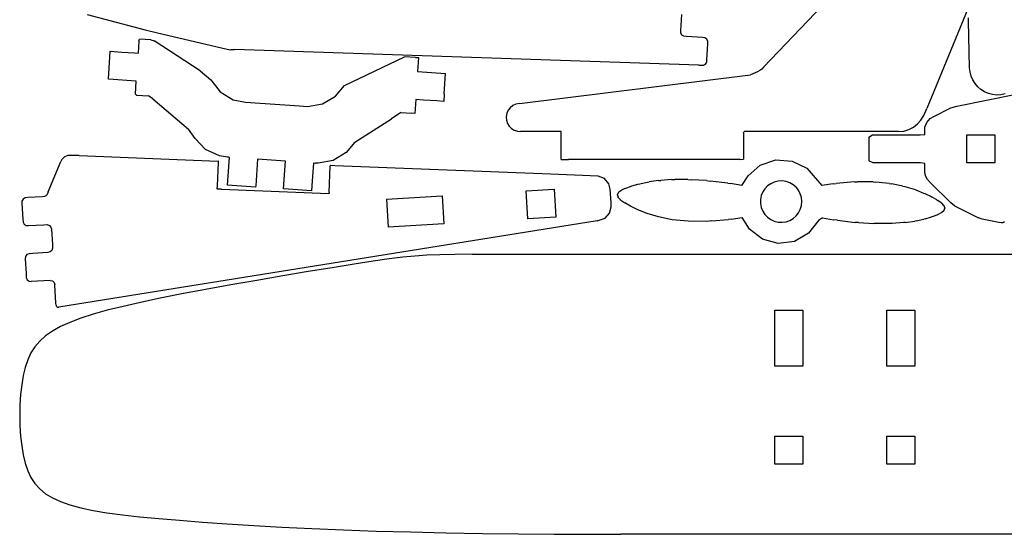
# Model space of a CAD drawing. Extents: x -288 to 288, y -288 to 288.
# Tile 1 of 6: x -287 to 29, y -288 to -123. Entities that reach past the tile are written whole.
import ezdxf

# ---------------------------------------------------------------- set-up
doc = ezdxf.new("R2010")
doc.units = 0
doc.header["$MEASUREMENT"] = 0
doc.layers.get('0').update_dxf_attribs({"linetype": 'CONTINUOUS'})

msp = doc.modelspace()

# ---------------------------------------------------------------- linework, layer by layer
for p, q in [((-48.32, -137.97), (-7.48, -95.15)), ((22.8, -105.95), (4.09, -151.16)), ((-265.63, -121.02), (-247.08, -125.97)), ((-74.93, -126.12), (-74.61, -121.05)), ((17.52, -123.08), (17.55, -122.05)), ((17.9, -138.11), (17.52, -123.08)), ((-247.08, -125.97), (-243.05, -126.93)), ((-74.91, -126.92), (-74.93, -126.12)), ((-249.02, -129.55), (-249.28, -133.41)), ((-249.02, -129.55), (-248.86, -128.94)), ((-245.16, -129.18), (-248.86, -128.94)), ((-245.16, -129.18), (-244.1, -129.48)), ((-229.33, -139.11), (-244.1, -129.48)), ((-243.05, -126.93), (-220.68, -132.13)), ((-74.56, -127.6), (-74.91, -126.92)), ((-73.92, -128.01), (-74.56, -127.6)), ((-73.06, -128.11), (-73.92, -128.01)), ((-67.98, -128.43), (-73.06, -128.11)), ((-67.16, -128.54), (-67.98, -128.43)), ((-66.53, -128.97), (-67.16, -128.54)), ((-66.19, -129.65), (-66.53, -128.97)), ((-66.18, -130.47), (-66.19, -129.65)), ((-258.85, -141.81), (-258.26, -132.82)), ((-258.26, -132.82), (-254.49, -133.07)), ((-220.68, -132.13), (-219.58, -132.36)), ((-219.58, -132.36), (-219.35, -132.26)), ((-219.35, -132.26), (-218.36, -132.29)), ((-69.09, -137.32), (-218.36, -132.29)), ((-66.5, -135.47), (-66.18, -130.47)), ((-254.49, -133.07), (-250.42, -133.34)), ((-250.42, -133.34), (-249.28, -133.41)), ((-183.01, -143.8), (-163.66, -134.57)), ((-160.21, -134.79), (-163.66, -134.57)), ((-160.21, -134.79), (-159.18, -134.87)), ((-159.18, -134.87), (-159.48, -139.35)), ((-66.6, -136.32), (-66.5, -135.47)), ((-229.33, -139.11), (-225.95, -142.05)), ((-69.09, -137.32), (-67.65, -137.31)), ((-67.65, -137.31), (-67, -136.95)), ((-67, -136.95), (-66.6, -136.32)), ((-49.56, -139.01), (-50.25, -139.44)), ((-48.92, -138.52), (-49.56, -139.01)), ((-48.32, -137.97), (-48.92, -138.52)), ((18.04, -139.47), (17.9, -138.11)), ((-249.87, -142.4), (-258.85, -141.81)), ((-225.95, -142.05), (-222.92, -145.89)), ((-159.48, -139.35), (-150.5, -139.94)), ((-150.93, -146.52), (-150.5, -139.94)), ((-126.75, -149.61), (-52.5, -140.34)), ((-51.72, -140.11), (-52.5, -140.34)), ((-50.97, -139.8), (-51.72, -140.11)), ((-50.25, -139.44), (-50.97, -139.8)), ((18.38, -140.79), (18.04, -139.47)), ((18.91, -142.03), (18.38, -140.79)), ((19.62, -143.18), (18.91, -142.03)), ((-250.15, -146.63), (-249.87, -142.4)), ((-185.88, -147.2), (-183.01, -143.8)), ((20.5, -144.21), (19.62, -143.18)), ((21.53, -145.11), (20.5, -144.21)), ((22.7, -145.84), (21.53, -145.11)), ((-249.77, -146.92), (-250.15, -146.63)), ((-249.77, -146.92), (-245.97, -147.17)), ((-244.58, -148.11), (-245.97, -147.17)), ((-244.58, -148.11), (-233.12, -157.81)), ((-222.92, -145.89), (-218.75, -148.39)), ((-218.75, -148.39), (-214.78, -149.23)), ((-190.05, -149.68), (-185.88, -147.2)), ((-160.07, -148.34), (-160.37, -152.81)), ((-157.55, -148.5), (-160.07, -148.34)), ((-153.26, -148.78), (-157.55, -148.5)), ((-150.93, -146.52), (-151.1, -148.93)), ((13.73, -150.47), (32.8, -146.65)), ((23.95, -146.39), (22.7, -145.84)), ((25.26, -146.73), (23.95, -146.39)), ((26.6, -146.88), (25.26, -146.73)), ((27.95, -146.82), (26.6, -146.88)), ((29.29, -146.55), (27.95, -146.82)), ((-214.78, -149.23), (-197.49, -150.37)), ((-197.49, -150.37), (-194.89, -150.52)), ((-194.89, -150.52), (-190.05, -149.68)), ((-151.1, -148.93), (-153.26, -148.78)), ((-130.39, -151.79), (-130.83, -152.76)), ((-129.73, -150.95), (-130.39, -151.79)), ((-128.9, -150.29), (-129.73, -150.95)), ((-127.91, -149.84), (-128.9, -150.29)), ((-126.75, -149.61), (-127.91, -149.84)), ((3.13, -153.46), (4.09, -151.16)), ((6.35, -153.78), (11.87, -151.02)), ((11.87, -151.02), (13.73, -150.47)), ((-179.69, -162.03), (-167.92, -154.49)), ((-164.84, -152.53), (-167.92, -154.49)), ((-164.84, -152.53), (-161.34, -152.76)), ((-160.37, -152.81), (-161.34, -152.76)), ((-130.83, -152.76), (-131.03, -153.84)), ((-131.03, -153.84), (-130.96, -154.96)), ((-130.96, -154.96), (-130.63, -156)), ((1.14, -156.19), (2.25, -154.93)), ((2.25, -154.93), (3.13, -153.46)), ((4.11, -155.7), (5.18, -154.47)), ((5.18, -154.47), (6.35, -153.78)), ((-230.96, -160.84), (-233.12, -157.81)), ((-130.63, -156), (-130.07, -156.91)), ((-130.07, -156.91), (-129.32, -157.66)), ((-129.32, -157.66), (-128.41, -158.22)), ((-3.3, -158.46), (-1.68, -157.98)), ((-1.68, -157.98), (-0.19, -157.22)), ((-0.19, -157.22), (1.14, -156.19)), ((3.48, -158.15), (3.54, -157.24)), ((3.48, -159.61), (3.48, -158.15)), ((3.54, -157.24), (4.11, -155.7)), ((-227.59, -164.36), (-230.96, -160.84)), ((-128.41, -158.22), (-127.37, -158.54)), ((-127.37, -158.54), (-126.47, -158.62)), ((-113.32, -158.62), (-126.47, -158.62)), ((-113.32, -167.58), (-113.32, -158.62)), ((-54.82, -158.98), (-54.58, -158.62)), ((-54.82, -158.98), (-54.82, -167.46)), ((-5.01, -158.62), (-54.58, -158.62)), ((-14.52, -160.44), (-13.31, -159.72)), ((-14.52, -160.44), (-14.52, -168.08)), ((-13.31, -159.72), (1.98, -159.72)), ((-5.01, -158.62), (-3.3, -158.46)), ((1.98, -159.72), (3.48, -159.61)), ((16.98, -168.72), (16.98, -159.72)), ((16.98, -159.72), (25.98, -159.72)), ((25.98, -159.72), (25.98, -168.72)), ((-223.19, -166.45), (-227.59, -164.36)), ((-179.69, -162.03), (-182.47, -165.37)), ((-273.77, -167.57), (-274.14, -168.29)), ((-272.93, -166.74), (-273.77, -167.57)), ((-271.83, -166.29), (-272.93, -166.74)), ((-268.24, -166.36), (-271.83, -166.29)), ((-268.24, -166.36), (-223.55, -168.13)), ((-220.54, -166.89), (-223.19, -166.45)), ((-220.27, -166.9), (-220.54, -166.89)), ((-220.52, -175.89), (-219.93, -166.93)), ((-219.93, -166.93), (-220.27, -166.9)), ((-210.94, -167.52), (-211.51, -176.11)), ((-201.96, -168.11), (-210.94, -167.52)), ((-182.47, -165.37), (-186.61, -167.89)), ((-113.32, -167.58), (-110.99, -167.62)), ((-55.88, -167.62), (-110.99, -167.62)), ((-55.88, -167.62), (-54.82, -167.46)), ((-278.16, -177.95), (-274.14, -168.29)), ((-223.81, -176.06), (-223.51, -168.62)), ((-223.52, -168.14), (-223.55, -168.13)), ((-223.5, -168.18), (-223.52, -168.14)), ((-223.51, -168.62), (-223.5, -168.18)), ((-202.55, -177.05), (-201.96, -168.11)), ((-193.08, -170.23), (-193.36, -174.42)), ((-192.98, -168.71), (-193.08, -170.23)), ((-192.98, -168.71), (-192.45, -168.74)), ((-191.44, -168.78), (-192.45, -168.74)), ((-186.61, -167.89), (-191.44, -168.78)), ((-187.92, -178.24), (-187.58, -169.6)), ((-187.56, -169.57), (-187.58, -169.6)), ((-187.53, -169.55), (-187.56, -169.57)), ((-186.11, -169.6), (-187.53, -169.55)), ((-116.67, -172.33), (-186.11, -169.6)), ((-53.32, -172.81), (-49.38, -169.41)), ((-49.38, -169.41), (-44.42, -167.74)), ((-44.42, -167.74), (-39.09, -168.11)), ((-39.09, -168.11), (-34.43, -170.43)), ((-34.43, -170.43), (-30.99, -174.38)), ((-13.14, -168.72), (-14.52, -168.08)), ((2.15, -168.72), (-13.14, -168.72)), ((3.48, -168.91), (2.15, -168.72)), ((3.48, -171.15), (3.48, -168.91)), ((25.98, -168.72), (16.98, -168.72)), ((-101.46, -172.95), (-116.67, -172.33)), ((-99.45, -173.76), (-101.46, -172.95)), ((-98.07, -175.38), (-99.45, -173.76)), ((-55.3, -175.99), (-53.32, -172.81)), ((3.51, -171.93), (3.48, -171.15)), ((3.81, -173.06), (3.51, -171.93)), ((4.39, -174.07), (3.81, -173.06)), ((-223.85, -177.06), (-223.81, -176.06)), ((-223.83, -177.09), (-223.85, -177.06)), ((-223.8, -177.12), (-223.83, -177.09)), ((-222.5, -177.17), (-223.8, -177.12)), ((-222.5, -177.17), (-187.99, -178.53)), ((-211.54, -176.49), (-220.52, -175.89)), ((-211.51, -176.11), (-211.54, -176.49)), ((-193.57, -177.67), (-202.55, -177.05)), ((-193.36, -174.42), (-193.57, -177.67)), ((-124.61, -177.69), (-115.62, -177.15)), ((-115.62, -177.15), (-115.08, -186.13)), ((-97.59, -177.19), (-98.07, -175.38)), ((-92.91, -176.94), (-93.94, -177.47)), ((-92.91, -176.94), (-92.53, -176.8)), ((-92.53, -176.8), (-91.07, -176.25)), ((-91.07, -176.25), (-90.6, -176.11)), ((-90.6, -176.11), (-88.69, -175.55)), ((-88.69, -175.55), (-88.12, -175.42)), ((-88.12, -175.42), (-85.73, -174.89)), ((-85.73, -174.89), (-85.05, -174.79)), ((-82.11, -174.36), (-85.05, -174.79)), ((-82.11, -174.36), (-81.32, -174.3)), ((-77.77, -174.05), (-81.32, -174.3)), ((-77.77, -174.05), (-76.86, -174.04)), ((-72.64, -174.03), (-76.86, -174.04)), ((-72.64, -174.03), (-71.61, -174.09)), ((-66.67, -174.39), (-71.61, -174.09)), ((-66.67, -174.39), (-65.51, -174.53)), ((-59.78, -175.22), (-65.51, -174.53)), ((-59.78, -175.22), (-58.98, -175.35)), ((-55.3, -175.99), (-58.98, -175.35)), ((-47.91, -176.99), (-48.58, -178.03)), ((-47.05, -176.09), (-47.91, -176.99)), ((-46.04, -175.37), (-47.05, -176.09)), ((-44.91, -174.84), (-46.04, -175.37)), ((-43.66, -174.53), (-44.91, -174.84)), ((-42.35, -174.47), (-43.66, -174.53)), ((-41.06, -174.66), (-42.35, -174.47)), ((-39.87, -175.08), (-41.06, -174.66)), ((-38.79, -175.71), (-39.87, -175.08)), ((-37.86, -176.52), (-38.79, -175.71)), ((-37.09, -177.5), (-37.86, -176.52)), ((-30.99, -174.38), (-29.64, -175.97)), ((-25.94, -175.37), (-29.64, -175.97)), ((-25.94, -175.37), (-24.97, -175.27)), ((-19.13, -174.8), (-24.97, -175.27)), ((-19.13, -174.8), (-18.18, -174.78)), ((-13.11, -174.8), (-18.18, -174.78)), ((-13.11, -174.8), (-12.29, -174.86)), ((-7.94, -175.28), (-12.29, -174.86)), ((-7.94, -175.28), (-7.25, -175.39)), ((-3.56, -176.12), (-7.25, -175.39)), ((-3.56, -176.12), (-2.98, -176.27)), ((-2.98, -176.27), (0.11, -177.19)), ((5.31, -175.05), (4.39, -174.07)), ((11.84, -181.58), (5.31, -175.05)), ((-286.24, -180.32), (-286.62, -180.98)), ((-285.58, -179.94), (-286.24, -180.32)), ((-284.7, -179.85), (-285.58, -179.94)), ((-280.04, -179.57), (-284.7, -179.85)), ((-279.42, -179.5), (-280.04, -179.57)), ((-278.93, -179.26), (-279.42, -179.5)), ((-278.56, -178.86), (-278.93, -179.26)), ((-278.16, -177.95), (-278.56, -178.86)), ((-187.95, -178.52), (-187.99, -178.53)), ((-187.93, -178.49), (-187.95, -178.52)), ((-187.92, -178.24), (-187.93, -178.49)), ((-169.52, -180.4), (-151.56, -179.32)), ((-151.56, -179.32), (-151.01, -188.3)), ((-124.06, -186.67), (-124.61, -177.69)), ((-97.33, -181.43), (-97.59, -177.19)), ((-95.27, -179.02), (-95.21, -178.86)), ((-95.27, -179.02), (-95.07, -179.61)), ((-95.01, -178.3), (-95.21, -178.86)), ((-95.01, -179.78), (-95.07, -179.61)), ((-95.01, -178.3), (-94.84, -178.15)), ((-95.01, -179.78), (-94.22, -180.63)), ((-94.22, -177.62), (-94.84, -178.15)), ((-94.22, -177.62), (-93.94, -177.47)), ((-49.06, -179.2), (-49.31, -180.46)), ((-48.58, -178.03), (-49.06, -179.2)), ((-36.51, -178.6), (-37.09, -177.5)), ((-36.14, -179.82), (-36.51, -178.6)), ((-36.01, -181.12), (-36.14, -179.82)), ((0.11, -177.19), (0.59, -177.36)), ((0.59, -177.36), (3.11, -178.37)), ((3.11, -178.37), (3.5, -178.54)), ((3.5, -178.54), (5.52, -179.54)), ((5.52, -179.54), (5.83, -179.7)), ((7.4, -180.6), (5.83, -179.7)), ((-286.62, -180.98), (-286.66, -181.72)), ((-286.66, -181.72), (-286.35, -186.74)), ((-169.52, -180.4), (-168.98, -189.39)), ((-97.81, -184.89), (-97.26, -182.79)), ((-97.26, -182.79), (-97.33, -181.43)), ((-94.22, -180.63), (-92.9, -181.57)), ((-91.05, -182.62), (-92.9, -181.57)), ((-88.67, -183.8), (-91.05, -182.62)), ((-49.31, -180.46), (-49.31, -181.79)), ((-49.31, -181.79), (-49.06, -183.05)), ((-49.06, -183.05), (-48.58, -184.21)), ((-36.51, -183.65), (-36.14, -182.43)), ((-36.14, -182.43), (-36.01, -181.12)), ((7.4, -180.6), (7.63, -180.75)), ((8.75, -181.54), (7.63, -180.75)), ((8.75, -181.54), (8.91, -181.68)), ((9.58, -182.39), (8.91, -181.68)), ((9.58, -182.39), (9.67, -182.51)), ((9.89, -183.16), (9.67, -182.51)), ((9.68, -183.88), (9.9, -183.27)), ((9.89, -183.16), (9.9, -183.27)), ((13.06, -182.51), (11.84, -181.58)), ((13.06, -182.51), (20.7, -186.33)), ((-115.08, -186.13), (-124.06, -186.67)), ((-101.78, -187.3), (-99.24, -186.47)), ((-99.24, -186.47), (-97.81, -184.89)), ((-85.69, -184.99), (-88.67, -183.8)), ((-82.06, -186.08), (-85.69, -184.99)), ((-77.7, -186.94), (-82.06, -186.08)), ((-58.72, -186.77), (-55.22, -186.2)), ((-52.83, -190.02), (-55.22, -186.2)), ((-48.58, -184.21), (-47.91, -185.26)), ((-47.91, -185.26), (-47.05, -186.15)), ((-47.05, -186.15), (-46.04, -186.88)), ((-39.87, -187.17), (-38.79, -186.54)), ((-38.79, -186.54), (-37.86, -185.73)), ((-37.86, -185.73), (-37.09, -184.75)), ((-37.09, -184.75), (-36.51, -183.65)), ((-29.4, -186.37), (-30.62, -187.18)), ((-29.4, -186.37), (-25.82, -187)), ((3.61, -186.62), (3.21, -186.73)), ((3.61, -186.62), (5.61, -186.02)), ((5.92, -185.92), (5.61, -186.02)), ((5.92, -185.92), (7.47, -185.34)), ((7.69, -185.23), (7.47, -185.34)), ((7.69, -185.23), (8.8, -184.66)), ((8.95, -184.56), (8.8, -184.66)), ((8.95, -184.56), (9.61, -183.98)), ((9.68, -183.88), (9.61, -183.98)), ((21.87, -186.8), (20.7, -186.33)), ((-286.35, -186.74), (-286.27, -187.73)), ((-286.27, -187.73), (-285.9, -188.4)), ((-285.9, -188.4), (-285.26, -188.8)), ((-285.26, -188.8), (-284.54, -188.86)), ((-284.54, -188.86), (-279.58, -188.56)), ((-279.58, -188.56), (-278.5, -188.51)), ((-278.5, -188.51), (-277.78, -188.77)), ((-277.78, -188.77), (-277.29, -189.35)), ((-277.29, -189.35), (-277.14, -190.03)), ((-101.78, -187.3), (-274.81, -215.1)), ((-151.01, -188.3), (-168.98, -189.39)), ((-72.56, -187.44), (-77.7, -186.94)), ((-66.56, -187.48), (-72.56, -187.44)), ((-65.1, -187.36), (-66.56, -187.48)), ((-65.1, -187.36), (-59.64, -186.91)), ((-58.72, -186.77), (-59.64, -186.91)), ((-46.04, -186.88), (-44.91, -187.41)), ((-44.91, -187.41), (-43.66, -187.72)), ((-43.66, -187.72), (-42.35, -187.78)), ((-42.35, -187.78), (-41.06, -187.59)), ((-41.06, -187.59), (-39.87, -187.17)), ((-30.62, -187.18), (-33.85, -191.33)), ((-24.59, -187.15), (-25.82, -187)), ((-24.59, -187.15), (-18.94, -187.83)), ((-17.85, -187.9), (-18.94, -187.83)), ((-17.85, -187.9), (-12.93, -188.21)), ((-12.02, -188.21), (-12.93, -188.21)), ((-7.78, -188.2), (-12.02, -188.21)), ((-7.02, -188.16), (-7.78, -188.2)), ((-3.41, -187.9), (-7.02, -188.16)), ((-2.79, -187.82), (-3.41, -187.9)), ((-2.79, -187.82), (0.23, -187.38)), ((0.73, -187.28), (0.23, -187.38)), ((0.73, -187.28), (3.21, -186.73)), ((27.27, -187.88), (21.87, -186.8)), ((28.02, -188.01), (27.27, -187.88)), ((28.41, -187.99), (28.02, -188.01)), ((28.79, -187.87), (28.41, -187.99)), ((29.12, -187.65), (28.79, -187.87)), ((-277.14, -190.03), (-276.84, -194.93)), ((-48.71, -193.2), (-52.83, -190.02)), ((-33.85, -191.33), (-38.36, -193.92)), ((-276.78, -196.09), (-277.03, -196.81)), ((-276.84, -194.93), (-276.78, -196.09)), ((-43.64, -194.59), (-48.71, -193.2)), ((-38.36, -193.92), (-43.64, -194.59)), ((-285.48, -198.78), (-285.58, -199.48)), ((-285.02, -198.17), (-285.48, -198.78)), ((-284.32, -197.87), (-285.02, -198.17)), ((-283.08, -197.78), (-284.32, -197.87)), ((-278.27, -197.49), (-283.08, -197.78)), ((-277.59, -197.32), (-278.27, -197.49)), ((-277.03, -196.81), (-277.59, -197.32)), ((-164.25, -199.02), (-168.6, -199.58)), ((-160.33, -198.62), (-164.25, -199.02)), ((-156.47, -198.36), (-160.33, -198.62)), ((-152.34, -198.19), (-156.47, -198.36)), ((-147.57, -198.11), (-152.34, -198.19)), ((-141.81, -198.08), (-147.57, -198.11)), ((-141.81, -198.08), (97.37, -198.08)), ((-285.58, -199.48), (-285.3, -204.19)), ((-186.92, -202.39), (-194.63, -203.65)), ((-179.87, -201.27), (-186.92, -202.39)), ((-173.72, -200.32), (-179.87, -201.27)), ((-168.6, -199.58), (-173.72, -200.32)), ((-285.3, -204.19), (-285.22, -205.52)), ((-285.22, -205.52), (-284.93, -206.24)), ((-202.78, -205.01), (-211.15, -206.45)), ((-194.63, -203.65), (-202.78, -205.01)), ((-284.93, -206.24), (-284.34, -206.71)), ((-284.34, -206.71), (-283.62, -206.83)), ((-277.6, -206.47), (-283.62, -206.83)), ((-277.6, -206.47), (-276.85, -206.65)), ((-276.85, -206.65), (-276.29, -207.16)), ((-276.29, -207.16), (-276.06, -207.88)), ((-275.7, -213.78), (-276.06, -207.88)), ((-219.5, -207.92), (-227.6, -209.39)), ((-211.15, -206.45), (-219.5, -207.92)), ((-235.22, -210.82), (-242.19, -212.2)), ((-227.6, -209.39), (-235.22, -210.82)), ((-275.66, -214.41), (-275.7, -213.78)), ((-275.66, -214.41), (-275.62, -214.61)), ((-275.62, -214.61), (-275.53, -214.79)), ((-275.53, -214.79), (-275.39, -214.94)), ((-275.39, -214.94), (-275.21, -215.05)), ((-275.21, -215.05), (-275.02, -215.1)), ((-275.02, -215.1), (-274.81, -215.1)), ((-254.15, -214.81), (-259.22, -216.07)), ((-248.49, -213.52), (-254.15, -214.81)), ((-242.19, -212.2), (-248.49, -213.52)), ((-263.73, -217.34), (-267.71, -218.63)), ((-259.22, -216.07), (-263.73, -217.34)), ((-44.72, -234.07), (-44.72, -216.07)), ((-44.72, -216.07), (-35.72, -216.07)), ((-35.72, -216.07), (-35.72, -234.07)), ((-8.72, -234.07), (-8.72, -216.07)), ((-8.72, -216.07), (0.28, -216.07)), ((0.28, -216.07), (0.28, -234.07)), ((-274.22, -221.32), (-276.83, -222.77)), ((-271.19, -219.95), (-274.22, -221.32)), ((-267.71, -218.63), (-271.19, -219.95)), ((-279.05, -224.31), (-280.92, -225.98)), ((-276.83, -222.77), (-279.05, -224.31)), ((-282.47, -227.79), (-283.74, -229.78)), ((-280.92, -225.98), (-282.47, -227.79)), ((-283.74, -229.78), (-284.77, -231.98)), ((-284.77, -231.98), (-285.58, -234.4)), ((-35.72, -234.07), (-44.72, -234.07)), ((0.28, -234.07), (-8.72, -234.07)), ((-286.22, -237.07), (-286.71, -240.02)), ((-285.58, -234.4), (-286.22, -237.07)), ((-286.71, -240.02), (-287.07, -243.17)), ((-287.07, -243.17), (-287.28, -246.46)), ((-287.28, -246.46), (-287.35, -249.82)), ((-287.35, -249.82), (-287.28, -253.19)), ((-287.28, -253.19), (-287.07, -256.48)), ((-287.07, -256.48), (-286.71, -259.63)), ((-44.72, -265.57), (-44.72, -256.57)), ((-44.72, -256.57), (-35.72, -256.57)), ((-35.72, -256.57), (-35.72, -265.57)), ((-8.72, -265.57), (-8.72, -256.57)), ((-8.72, -256.57), (0.28, -256.57)), ((0.28, -256.57), (0.28, -265.57)), ((-286.71, -259.63), (-286.22, -262.57)), ((-286.22, -262.57), (-285.58, -265.25)), ((-285.58, -265.25), (-284.77, -267.66)), ((-35.72, -265.57), (-44.72, -265.57)), ((0.28, -265.57), (-8.72, -265.57)), ((-284.77, -267.66), (-283.74, -269.83)), ((-283.74, -269.83), (-282.47, -271.76)), ((-282.47, -271.76), (-280.92, -273.49)), ((-280.92, -273.49), (-279.05, -275.02)), ((-279.05, -275.02), (-276.83, -276.38)), ((-276.83, -276.38), (-274.22, -277.57)), ((-274.22, -277.57), (-271.19, -278.63)), ((-271.19, -278.63), (-267.72, -279.57)), ((-267.72, -279.57), (-263.77, -280.4)), ((-263.77, -280.4), (-259.32, -281.14)), ((-259.32, -281.14), (-254.34, -281.81)), ((-254.34, -281.81), (-248.8, -282.43)), ((-248.8, -282.43), (-242.69, -283.01)), ((-242.69, -283.01), (-235.97, -283.57)), ((-235.97, -283.57), (-228.63, -284.14)), ((-228.63, -284.14), (-220.68, -284.69)), ((-220.68, -284.69), (-212.15, -285.22)), ((-212.15, -285.22), (-203.07, -285.73)), ((-203.07, -285.73), (-193.46, -286.2)), ((-193.46, -286.2), (-183.34, -286.63)), ((-183.34, -286.63), (-172.76, -287.01)), ((-172.76, -287.01), (-161.72, -287.32)), ((-161.72, -287.32), (-150.3, -287.57)), ((-150.3, -287.57), (-138.66, -287.76)), ((-138.66, -287.76), (-127.02, -287.89)), ((-127.02, -287.89), (-115.6, -287.98)), ((-115.6, -287.98), (-104.59, -288.04)), ((-104.59, -288.04), (-94.22, -288.06)), ((49.78, -288.06), (-94.22, -288.06))]:
    msp.add_line(p, q)

doc.saveas('drawing.dxf')
